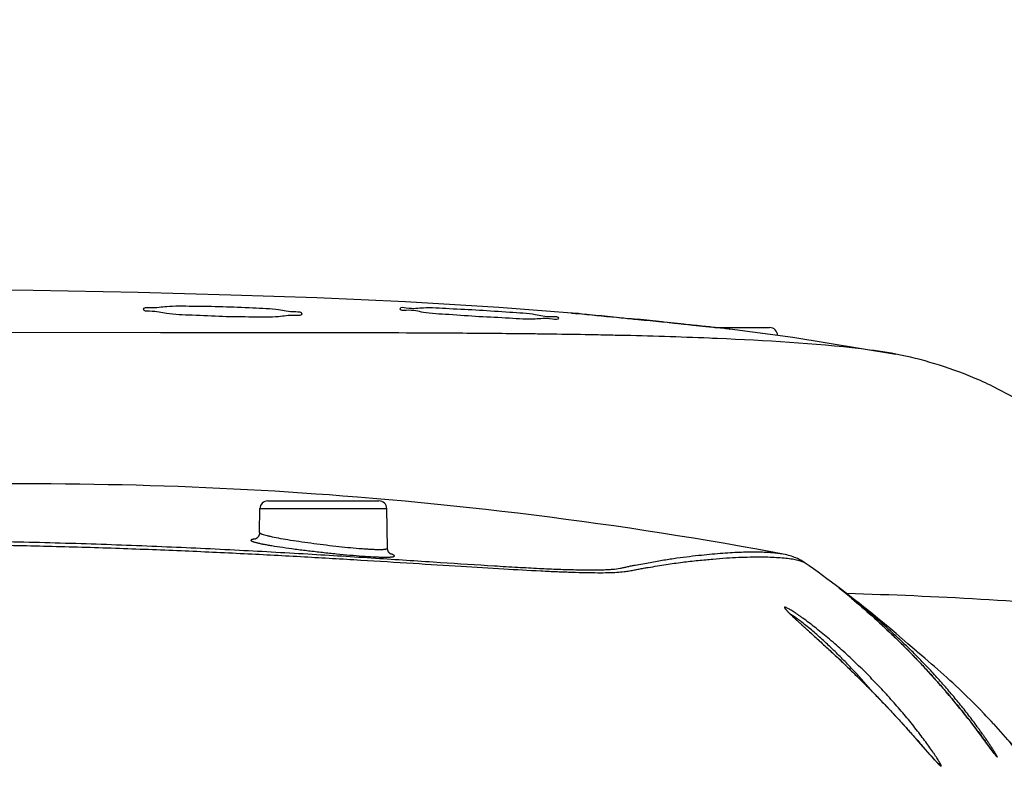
# Model space of a CAD drawing. Header units: millimetres. Extents: x 5828 to 6704, y 123 to 421.
# Tile 51 of 256: x 6409.77 to 6412.88, y 194.29 to 196.68. Entities that reach past the tile are written whole.
import ezdxf

# ---------------------------------------------------------------- set-up
doc = ezdxf.new("R2010")
doc.units = ezdxf.units.MM
doc.layers.add('外形图', color=7, linetype='Continuous')
doc.layers.add('尺寸标注', color=7, linetype='Continuous')
doc.styles.add('微软雅黑', font='msyh.ttc', dxfattribs={"height": 1.5})
doc.dimstyles.new('尺寸标注_1_20比例', dxfattribs={"dimtxt": 1.5, "dimasz": 1.25, "dimexe": 0.5, "dimexo": 0.4, "dimgap": 0.5, "dimtad": 1, "dimdec": 1, "dimlfac": 20, "dimdsep": 46, "dimtxsty": '微软雅黑', "dimcen": 0.09, "dimadec": 0, "dimazin": 0, "dimtp": 0.01, "dimtm": 0.01, "dimtfac": 1, "dimtdec": 1, "dimtofl": 0, "dimtmove": 0, "dimatfit": 3, "dimfxl": 1, "dimtolj": 1, "dimarcsym": 0})

# ---------------------------------------------------------------- blocks, each defined once
blk = doc.blocks.new('*D1102')
at = {"layer": 'Defpoints', "color": 0}
for p in [(6409.4545, 201.6953), (6409.4545, 196.4975), (6406.5795, 189.9086)]:
    blk.add_point(p, dxfattribs=at)
at = {"layer": '尺寸标注', "color": 0, "lineweight": -2}
for p, q in [((6406.5795, 190.3086), (6406.5795, 202.1953)), ((6409.4545, 196.8975), (6409.4545, 202.1953)), ((6405.3295, 201.6953), (6404.0795, 201.6953)), ((6410.7045, 201.6953), (6417.675, 201.6953))]:
    blk.add_line(p, q, dxfattribs=at)
at = {"layer": '尺寸标注', "color": 0}
for points in [[(6405.3295, 201.487), (6405.3295, 201.9037), (6406.5795, 201.6953)], [(6410.7045, 201.9037), (6410.7045, 201.487), (6409.4545, 201.6953)]]:
    blk.add_solid(points, dxfattribs=at)
at = {"layer": '尺寸标注', "color": 0, "insert": (6415.1519, 202.9561), "char_height": 1.5, "attachment_point": 5, "style": '微软雅黑'}
blk.add_mtext('\\A1;\\A1;{\\fAlibaba PuHuiTi 3.0 55 Regular|b0|i0|c134|p18;57.5}', dxfattribs=at)

msp = doc.modelspace()

# ---------------------------------------------------------------- linework, layer by layer
at = {"layer": '外形图', "linetype": 'ByBlock'}
for p, q in [((6411.8163, 195.7216), (6411.7991, 195.7233)), ((6411.8002, 195.7242), (6411.8059, 195.7236)), ((6411.8059, 195.7236), (6411.8165, 195.7225)), ((6411.8165, 195.7225), (6411.8374, 195.7203)), ((6411.8374, 195.7203), (6411.8595, 195.7179)), ((6410.2014, 195.6899), (6409.6646, 195.6898)), ((6410.215, 195.6898), (6410.2014, 195.6899)), ((6410.2264, 195.6898), (6410.215, 195.6898)), ((6410.2407, 195.6898), (6410.2264, 195.6898)), ((6410.2815, 195.6898), (6410.2407, 195.6898)), ((6410.2967, 195.6898), (6410.2815, 195.6898)), ((6410.3031, 195.6898), (6410.2967, 195.6898)), ((6410.5303, 195.6896), (6410.524, 195.6896)), ((6410.5353, 195.6896), (6410.5303, 195.6896)), ((6410.5453, 195.6896), (6410.5353, 195.6896)), ((6410.5849, 195.6896), (6410.5453, 195.6896)), ((6410.5989, 195.6895), (6410.5849, 195.6896)), ((6410.6235, 195.6895), (6410.5989, 195.6895)), ((6411.8684, 195.7163), (6411.8591, 195.7173)), ((6411.8595, 195.7179), (6411.8688, 195.7169)), ((6411.8706, 195.7161), (6411.8684, 195.7163)), ((6411.8688, 195.7169), (6411.8749, 195.7162)), ((6411.8739, 195.7158), (6411.8706, 195.7161)), ((6411.8749, 195.7162), (6411.8973, 195.7138)), ((6411.8973, 195.7138), (6411.9377, 195.7093)), ((6411.9377, 195.7093), (6411.9604, 195.7068)), ((6411.9664, 195.7061), (6412.1395, 195.7061)), ((6412.0136, 195.7012), (6412.0123, 195.7013)), ((6412.0132, 195.7011), (6412.0142, 195.7011)), ((6412.0142, 195.7011), (6412.0136, 195.7011)), ((6411.0416, 195.6885), (6411.0169, 195.6886)), ((6411.1121, 195.6882), (6411.0946, 195.6883)), ((6411.12, 195.6881), (6411.1121, 195.6882)), ((6411.332, 195.6864), (6411.3194, 195.6866)), ((6411.3402, 195.6864), (6411.332, 195.6864)), ((6411.3583, 195.6862), (6411.3402, 195.6864)), ((6411.438, 195.6852), (6411.4128, 195.6855)), ((6411.58, 195.6829), (6411.5566, 195.6833)), ((6411.5981, 195.6825), (6411.58, 195.6829)), ((6411.6654, 195.6811), (6411.6591, 195.6812)), ((6411.9591, 195.6718), (6411.9491, 195.6723)), ((6411.975, 195.6712), (6411.9591, 195.6718)), ((6412.9137, 195.4844), (6412.845, 195.5202)), ((6410.5277, 195.0585), (6410.5291, 195.1341)), ((6410.5291, 195.1341), (6410.9299, 195.1341)), ((6410.5541, 195.1586), (6410.9049, 195.1586)), ((6410.9321, 195.0091), (6410.9299, 195.1341)), ((6412.1766, 194.9915), (6412.0994, 195.0057)), ((6412.2643, 194.9535), (6412.252, 194.9621)), ((6412.2784, 194.9434), (6412.2643, 194.9535)), ((6412.2924, 194.9333), (6412.2784, 194.9434)), ((6412.3065, 194.9231), (6412.2924, 194.9333)), ((6412.3207, 194.9126), (6412.3065, 194.9231)), ((6412.3354, 194.9016), (6412.3207, 194.9126)), ((6412.3509, 194.89), (6412.3354, 194.9016)), ((6412.3678, 194.8771), (6412.3509, 194.89)), ((6412.3598, 194.8826), (6412.3597, 194.8826)), ((6412.3599, 194.8825), (6412.3598, 194.8825)), ((6412.3601, 194.8823), (6412.3599, 194.8824)), ((6412.3605, 194.8819), (6412.3601, 194.8823)), ((6412.3615, 194.8811), (6412.3605, 194.8819)), ((6412.3766, 194.8688), (6412.3615, 194.8811)), ((6412.3868, 194.8625), (6412.3678, 194.8771)), ((6412.3863, 194.8609), (6412.3766, 194.8688)), ((6412.3795, 194.8665), (6412.3804, 194.8657)), ((6412.3804, 194.8657), (6412.3814, 194.8649)), ((6412.3814, 194.8669), (6412.3836, 194.8668)), ((6412.3956, 194.8532), (6412.3863, 194.8609)), ((6412.4077, 194.8463), (6412.3868, 194.8625)), ((6412.4049, 194.8455), (6412.3956, 194.8532)), ((6412.3973, 194.8518), (6412.3986, 194.8507)), ((6412.4137, 194.838), (6412.4049, 194.8455)), ((6412.4231, 194.8342), (6412.4077, 194.8463)), ((6412.4217, 194.8312), (6412.4137, 194.838)), ((6412.4303, 194.8238), (6412.4217, 194.8312)), ((6412.4411, 194.8199), (6412.4231, 194.8342)), ((6412.4395, 194.8158), (6412.4303, 194.8238)), ((6412.4589, 194.8056), (6412.4411, 194.8199)), ((6412.1985, 194.8073), (6412.1976, 194.8082)), ((6412.1995, 194.8063), (6412.1985, 194.8073)), ((6412.2005, 194.8052), (6412.1995, 194.8063)), ((6412.2017, 194.8041), (6412.2005, 194.8052)), ((6412.2029, 194.8028), (6412.2017, 194.8041)), ((6412.2042, 194.8015), (6412.2029, 194.8028)), ((6412.2057, 194.8001), (6412.2042, 194.8015)), ((6412.208, 194.7979), (6412.2057, 194.8001)), ((6412.2106, 194.7954), (6412.208, 194.7979)), ((6412.2134, 194.7927), (6412.2106, 194.7954)), ((6412.2174, 194.7889), (6412.2134, 194.7927)), ((6412.2219, 194.7847), (6412.2174, 194.7889)), ((6412.4494, 194.8071), (6412.4395, 194.8158)), ((6412.4577, 194.7998), (6412.4494, 194.8071)), ((6412.4664, 194.792), (6412.4577, 194.7998)), ((6412.4807, 194.788), (6412.4589, 194.8056)), ((6412.4754, 194.7838), (6412.4664, 194.792)), ((6412.5021, 194.7703), (6412.4807, 194.788)), ((6412.2294, 194.7778), (6412.2219, 194.7847)), ((6412.317, 194.698), (6412.2294, 194.7778)), ((6412.4848, 194.7752), (6412.4754, 194.7838)), ((6412.4946, 194.7662), (6412.4848, 194.7752)), ((6412.5048, 194.7567), (6412.4946, 194.7662)), ((6412.5192, 194.7561), (6412.5021, 194.7703)), ((6412.5154, 194.7467), (6412.5048, 194.7567)), ((6412.5394, 194.7391), (6412.5192, 194.7561)), ((6412.5235, 194.739), (6412.5154, 194.7467)), ((6412.5318, 194.731), (6412.5235, 194.739)), ((6412.5403, 194.7228), (6412.5318, 194.731)), ((6412.5583, 194.723), (6412.5394, 194.7391)), ((6412.3349, 194.6814), (6412.317, 194.698)), ((6412.549, 194.7143), (6412.5403, 194.7228)), ((6412.5578, 194.7056), (6412.549, 194.7143)), ((6412.5667, 194.6966), (6412.5578, 194.7056)), ((6412.5765, 194.7073), (6412.5583, 194.723)), ((6412.5758, 194.6875), (6412.5667, 194.6966)), ((6412.6038, 194.6835), (6412.5765, 194.7073)), ((6412.3511, 194.6662), (6412.3349, 194.6814)), ((6412.3651, 194.653), (6412.3511, 194.6662)), ((6412.585, 194.6781), (6412.5758, 194.6875)), ((6412.5944, 194.6685), (6412.585, 194.6781)), ((6412.6038, 194.6586), (6412.5944, 194.6685)), ((6412.6066, 194.6811), (6412.6038, 194.6835)), ((6412.63, 194.6613), (6412.6066, 194.6811)), ((6412.3795, 194.6392), (6412.3651, 194.653)), ((6412.3944, 194.625), (6412.3795, 194.6392)), ((6412.6133, 194.6487), (6412.6038, 194.6586)), ((6412.6228, 194.6385), (6412.6133, 194.6487)), ((6412.6324, 194.6282), (6412.6228, 194.6385)), ((6412.6409, 194.652), (6412.63, 194.6613)), ((6412.6515, 194.6429), (6412.6409, 194.652)), ((6412.6607, 194.6349), (6412.6515, 194.6429)), ((6412.6711, 194.6258), (6412.6607, 194.6349)), ((6412.4096, 194.6102), (6412.3944, 194.625)), ((6412.4219, 194.5981), (6412.4096, 194.6102)), ((6412.6419, 194.6178), (6412.6324, 194.6282)), ((6412.6515, 194.6073), (6412.6419, 194.6178)), ((6412.661, 194.5967), (6412.6515, 194.6073)), ((6412.6809, 194.6171), (6412.6711, 194.6258)), ((6412.6896, 194.6093), (6412.6809, 194.6171)), ((6412.699, 194.6008), (6412.6896, 194.6093)), ((6412.7094, 194.5913), (6412.699, 194.6008)), ((6412.4343, 194.5858), (6412.4219, 194.5981)), ((6412.4468, 194.5733), (6412.4343, 194.5858)), ((6412.4593, 194.5606), (6412.4468, 194.5733)), ((6412.6705, 194.586), (6412.661, 194.5967)), ((6412.6799, 194.5753), (6412.6705, 194.586)), ((6412.6892, 194.5646), (6412.6799, 194.5753)), ((6412.7179, 194.5834), (6412.7094, 194.5913)), ((6412.7271, 194.5749), (6412.7179, 194.5834)), ((6412.737, 194.5655), (6412.7271, 194.5749)), ((6412.4718, 194.5479), (6412.4593, 194.5606)), ((6412.4841, 194.5351), (6412.4718, 194.5479)), ((6412.6983, 194.554), (6412.6892, 194.5646)), ((6412.7073, 194.5435), (6412.6983, 194.554)), ((6412.716, 194.533), (6412.7073, 194.5435)), ((6412.7478, 194.5552), (6412.737, 194.5655)), ((6412.7556, 194.5477), (6412.7478, 194.5552)), ((6412.7639, 194.5396), (6412.7556, 194.5477)), ((6412.7728, 194.5309), (6412.7639, 194.5396)), ((6412.4964, 194.5224), (6412.4841, 194.5351)), ((6412.5085, 194.5097), (6412.4964, 194.5224)), ((6412.5203, 194.4971), (6412.5085, 194.5097)), ((6412.7246, 194.5227), (6412.716, 194.533)), ((6412.7329, 194.5126), (6412.7246, 194.5227)), ((6412.741, 194.5027), (6412.7329, 194.5126)), ((6412.7824, 194.5214), (6412.7728, 194.5309)), ((6412.7928, 194.5109), (6412.7824, 194.5214)), ((6412.8043, 194.4993), (6412.7928, 194.5109)), ((6412.5318, 194.4848), (6412.5203, 194.4971)), ((6412.5457, 194.4698), (6412.5318, 194.4848)), ((6412.7488, 194.493), (6412.741, 194.5027)), ((6412.7563, 194.4836), (6412.7488, 194.493)), ((6412.7659, 194.4716), (6412.7563, 194.4836)), ((6412.559, 194.4553), (6412.5457, 194.4698)), ((6412.5715, 194.4415), (6412.559, 194.4553)), ((6412.7748, 194.4601), (6412.7659, 194.4716)), ((6412.7832, 194.4493), (6412.7748, 194.4601)), ((6412.7929, 194.4366), (6412.7832, 194.4493)), ((6412.5855, 194.4258), (6412.5715, 194.4415)), ((6412.6025, 194.4068), (6412.5855, 194.4258)), ((6412.8017, 194.425), (6412.7929, 194.4366)), ((6412.8111, 194.4125), (6412.8017, 194.425)), ((6412.6466, 194.3566), (6412.6025, 194.4068)), ((6412.823, 194.3965), (6412.8111, 194.4125)), ((6412.843, 194.3695), (6412.823, 194.3965)), ((6412.6537, 194.3486), (6412.6466, 194.3566)), ((6412.8471, 194.3639), (6412.843, 194.3695)), ((6412.8495, 194.3608), (6412.8471, 194.3639)), ((6412.8511, 194.3587), (6412.8495, 194.3608)), ((6412.8521, 194.3574), (6412.8511, 194.3587)), ((6412.8529, 194.3562), (6412.8521, 194.3574)), ((6412.8534, 194.3556), (6412.8529, 194.3562)), ((6412.8539, 194.3551), (6412.8534, 194.3556)), ((6412.8542, 194.3546), (6412.8539, 194.3551)), ((6412.8545, 194.3542), (6412.8542, 194.3546)), ((6412.8548, 194.3539), (6412.8545, 194.3542)), ((6412.855, 194.3537), (6412.8548, 194.3539)), ((6412.8551, 194.3535), (6412.855, 194.3537)), ((6412.658, 194.3438), (6412.6537, 194.3486)), ((6412.661, 194.3405), (6412.658, 194.3438)), ((6412.6631, 194.3382), (6412.661, 194.3405)), ((6412.6649, 194.3362), (6412.6631, 194.3382)), ((6412.6666, 194.3344), (6412.6649, 194.3362)), ((6412.6676, 194.3334), (6412.6666, 194.3344)), ((6412.6685, 194.3324), (6412.6676, 194.3334)), ((6412.6694, 194.3315), (6412.6685, 194.3324)), ((6412.6702, 194.3307), (6412.6694, 194.3315)), ((6412.6709, 194.33), (6412.6702, 194.3307)), ((6412.6715, 194.3294), (6412.6709, 194.33)), ((6412.6721, 194.3288), (6412.6715, 194.3294)), ((6412.6725, 194.3284), (6412.6721, 194.3288))]:
    msp.add_line(p, q, dxfattribs=at)
for points in [[(6409.8127, 195.8228), (6409.4398, 195.8282), (6409.0447, 195.8322), (6408.7048, 195.8334), (6408.4001, 195.8318), (6408.1094, 195.8274), (6407.8247, 195.8197), (6407.5401, 195.808)], [(6410.9885, 195.7868), (6410.7092, 195.7994), (6410.4371, 195.8087), (6410.1438, 195.8163), (6409.8127, 195.8228)], [(6411.5142, 195.7518), (6411.2839, 195.7692), (6410.9885, 195.7868)], [(6412.5378, 195.6212), (6412.2128, 195.6743), (6412.0136, 195.701)], [(6412.0994, 195.0057), (6412.0493, 195.0146), (6411.9992, 195.0234), (6411.949, 195.032), (6411.8988, 195.0403), (6411.8486, 195.0485), (6411.7983, 195.0565), (6411.748, 195.0642), (6411.6976, 195.0718), (6411.6473, 195.0792), (6411.5969, 195.0864), (6411.5464, 195.0934), (6411.4959, 195.1001), (6411.4453, 195.1067), (6411.3947, 195.1131), (6411.3439, 195.1193), (6411.2931, 195.1254), (6411.2423, 195.1312), (6411.1914, 195.1368), (6411.1406, 195.1422), (6411.0897, 195.1474), (6411.0387, 195.1524), (6410.9876, 195.1573), (6410.9365, 195.1619), (6410.8861, 195.1662), (6410.8374, 195.1702), (6410.7911, 195.1739), (6410.7475, 195.1772), (6410.7053, 195.1802), (6410.6627, 195.1832), (6410.6195, 195.186), (6410.5761, 195.1887), (6410.5328, 195.1912), (6410.4894, 195.1936), (6410.4459, 195.1959), (6410.4023, 195.198), (6410.3585, 195.2), (6410.3147, 195.2018), (6410.2707, 195.2035), (6410.2266, 195.205), (6410.1824, 195.2064), (6410.1381, 195.2077), (6410.0937, 195.2088), (6410.0492, 195.2097), (6410.0045, 195.2105), (6409.9598, 195.2111), (6409.9149, 195.2116), (6409.8699, 195.212), (6409.8248, 195.2121), (6409.7796, 195.2121), (6409.7343, 195.212)], [(6410.5277, 195.0585), (6410.5277, 195.0581), (6410.5277, 195.0576), (6410.5277, 195.0571), (6410.5276, 195.0566), (6410.5276, 195.0561), (6410.5275, 195.0556), (6410.5274, 195.0551), (6410.5274, 195.0546), (6410.5273, 195.0541), (6410.5272, 195.0536), (6410.527, 195.0532), (6410.5269, 195.0527), (6410.5268, 195.0522), (6410.5266, 195.0517), (6410.5265, 195.0513), (6410.5263, 195.0508), (6410.5262, 195.0504), (6410.526, 195.0499), (6410.5258, 195.0495), (6410.5256, 195.049), (6410.5254, 195.0486), (6410.5252, 195.0482), (6410.525, 195.0478), (6410.5248, 195.0474), (6410.5246, 195.047), (6410.5243, 195.0466), (6410.5241, 195.0462), (6410.5239, 195.0458), (6410.5236, 195.0455), (6410.5234, 195.0451), (6410.5231, 195.0448), (6410.5229, 195.0444), (6410.5226, 195.0441), (6410.5224, 195.0438), (6410.5221, 195.0435), (6410.5218, 195.0432), (6410.5216, 195.0429), (6410.5213, 195.0426), (6410.5211, 195.0424), (6410.5208, 195.0421), (6410.5206, 195.0419), (6410.5203, 195.0416), (6410.5201, 195.0414), (6410.5198, 195.0412), (6410.5196, 195.0409), (6410.5193, 195.0407), (6410.5191, 195.0405), (6410.5188, 195.0403), (6410.5186, 195.0402), (6410.5183, 195.04), (6410.5181, 195.0398), (6410.5179, 195.0396), (6410.5177, 195.0395), (6410.5174, 195.0393), (6410.5172, 195.0392), (6410.517, 195.039), (6410.5168, 195.0389), (6410.5166, 195.0388), (6410.5164, 195.0387), (6410.5161, 195.0385), (6410.5159, 195.0384), (6410.5157, 195.0383), (6410.5156, 195.0382), (6410.5154, 195.0381), (6410.5152, 195.038), (6410.515, 195.0379), (6410.5148, 195.0379), (6410.5147, 195.0378), (6410.5145, 195.0377), (6410.5143, 195.0376), (6410.5142, 195.0376), (6410.514, 195.0375), (6410.5139, 195.0375), (6410.5137, 195.0374), (6410.5136, 195.0374), (6410.5135, 195.0373), (6410.5134, 195.0373), (6410.5133, 195.0372), (6410.5132, 195.0372), (6410.5131, 195.0372), (6410.513, 195.0372), (6410.513, 195.0371), (6410.5129, 195.0371), (6410.5129, 195.0371), (6410.5129, 195.0371)], [(6410.9423, 194.9904), (6410.9423, 194.9904), (6410.9422, 194.9904), (6410.9422, 194.9904), (6410.9422, 194.9904), (6410.9421, 194.9905), (6410.9421, 194.9905), (6410.942, 194.9905), (6410.9419, 194.9906), (6410.9418, 194.9906), (6410.9417, 194.9907), (6410.9416, 194.9908), (6410.9415, 194.9908), (6410.9414, 194.9909), (6410.9413, 194.991), (6410.9411, 194.9911), (6410.941, 194.9912), (6410.9409, 194.9913), (6410.9407, 194.9914), (6410.9406, 194.9915), (6410.9404, 194.9916), (6410.9403, 194.9917), (6410.9401, 194.9919), (6410.94, 194.992), (6410.9398, 194.9922), (6410.9396, 194.9923), (6410.9394, 194.9925), (6410.9393, 194.9926), (6410.9391, 194.9928), (6410.9389, 194.9929), (6410.9387, 194.9931), (6410.9386, 194.9933), (6410.9384, 194.9935), (6410.9382, 194.9937), (6410.938, 194.9939), (6410.9378, 194.9941), (6410.9376, 194.9943), (6410.9374, 194.9946), (6410.9372, 194.9948), (6410.937, 194.995), (6410.9369, 194.9953), (6410.9367, 194.9955), (6410.9365, 194.9958), (6410.9363, 194.9961), (6410.9361, 194.9964), (6410.9359, 194.9967), (6410.9357, 194.997), (6410.9355, 194.9973), (6410.9353, 194.9976), (6410.9351, 194.9979), (6410.9349, 194.9983), (6410.9348, 194.9986), (6410.9346, 194.999), (6410.9344, 194.9993), (6410.9342, 194.9997), (6410.934, 195.0001), (6410.9339, 195.0005), (6410.9337, 195.0009), (6410.9336, 195.0013), (6410.9334, 195.0017), (6410.9333, 195.0021), (6410.9331, 195.0025), (6410.933, 195.003), (6410.9329, 195.0034), (6410.9328, 195.0039), (6410.9327, 195.0043), (6410.9326, 195.0048), (6410.9325, 195.0053), (6410.9324, 195.0057), (6410.9323, 195.0062), (6410.9323, 195.0067), (6410.9322, 195.0072), (6410.9322, 195.0077), (6410.9321, 195.0082), (6410.9321, 195.0087), (6410.9321, 195.0091)], [(6412.252, 194.9621), (6412.2475, 194.9651), (6412.2427, 194.9681), (6412.2378, 194.971), (6412.2327, 194.9736), (6412.2277, 194.976), (6412.2228, 194.9782), (6412.2181, 194.9801), (6412.2135, 194.9818), (6412.2088, 194.9834), (6412.204, 194.9849), (6412.1989, 194.9864), (6412.1937, 194.9877), (6412.1882, 194.9891), (6412.1824, 194.9903), (6412.1766, 194.9915)], [(6412.1976, 194.8082), (6412.1969, 194.809), (6412.1965, 194.8094), (6412.1962, 194.8098), (6412.1959, 194.8102), (6412.1956, 194.8105), (6412.1953, 194.8108), (6412.195, 194.8111), (6412.1948, 194.8113), (6412.1946, 194.8116), (6412.1944, 194.8118), (6412.1942, 194.812), (6412.1941, 194.8122), (6412.1939, 194.8124), (6412.1938, 194.8125), (6412.1937, 194.8127), (6412.1936, 194.8128), (6412.1935, 194.8129), (6412.1935, 194.813), (6412.1934, 194.813), (6412.1934, 194.8131), (6412.1933, 194.8131), (6412.1933, 194.8131)], [(6412.8474, 194.4539), (6412.8393, 194.4626), (6412.8315, 194.4709), (6412.8241, 194.4786), (6412.8171, 194.486), (6412.8043, 194.4993)], [(6412.9816, 194.2952), (6412.9732, 194.3061), (6412.9649, 194.3165), (6412.9567, 194.3269), (6412.9485, 194.3371), (6412.9404, 194.3471), (6412.9323, 194.357), (6412.9242, 194.3667), (6412.9162, 194.3762), (6412.9082, 194.3856), (6412.9004, 194.3948), (6412.8926, 194.4037), (6412.8849, 194.4125), (6412.8773, 194.421), (6412.8699, 194.4294), (6412.8626, 194.4375), (6412.8554, 194.4454), (6412.8475, 194.454)], [(6412.8553, 194.3534), (6412.8553, 194.3534), (6412.8552, 194.3534), (6412.8552, 194.3534), (6412.8552, 194.3535)], [(6412.6741, 194.3269), (6412.6741, 194.3269), (6412.6741, 194.3269), (6412.6741, 194.327), (6412.674, 194.327), (6412.674, 194.3271), (6412.6739, 194.3271), (6412.6738, 194.3272), (6412.6737, 194.3273), (6412.6736, 194.3274), (6412.6734, 194.3275), (6412.6733, 194.3277), (6412.6731, 194.3278), (6412.6729, 194.328), (6412.6727, 194.3282), (6412.6725, 194.3284)]]:
    msp.add_lwpolyline(points, dxfattribs=at)
for centre, radius, start, end in [((6409.6344, 175.2941), 20.5446, 83.94868, 84.16705), ((6410.4803, 45.851), 149.8386, 89.794795, 89.945214), ((6409.731, 174.5875), 21.2367, 84.04934, 84.2087), ((6410.7831, 184.6503), 11.119, 83.82309, 84.06611), ((6412.1395, 195.6811), 0.025, 0, 90), ((6410.8799, 152.1597), 43.529, 89.42147, 89.68401), ((6411.0512, 167.3343), 28.3535, 88.97874, 89.21839), ((6411.1585, 173.1696), 22.5172, 88.7263, 88.88139), ((6411.3472, 180.9006), 14.784, 87.66689, 88.76683), ((6410.5541, 195.1336), 0.025, 90, 179), ((6410.9049, 195.1336), 0.025, 1, 90), ((6410.1825, 192.1799), 3.4705, 50.7253, 50.9697), ((6410.7824, 192.9145), 2.5221, 50.1875, 50.655), ((6411.2089, 192.9362), 2.2334, 37.469, 42.7656), ((6412.8382, 194.3354), 0.0251, 33.896, 50.8632), ((6412.6618, 194.3064), 0.025, 36.9735, 67.148)]:
    msp.add_arc(centre, radius, start, end, dxfattribs=at)
for points, knots in [([(6410.1612, 195.7638), (6410.1612, 195.7704), (6410.1993, 195.7678), (6410.239, 195.7754), (6410.3219, 195.7735), (6410.4113, 195.773), (6410.5008, 195.7684), (6410.5834, 195.7658), (6410.6235, 195.7554), (6410.6612, 195.7562), (6410.6612, 195.7495)], [0, 0, 0, 0, 0.039449, 0.147429, 0.30888, 0.499387, 0.689931, 0.851534, 0.959948, 1, 1, 1, 1]), ([(6410.6612, 195.7495), (6410.6612, 195.7429), (6410.623, 195.7459), (6410.5834, 195.7375), (6410.5004, 195.7395), (6410.411, 195.7398), (6410.3216, 195.7448), (6410.2389, 195.7473), (6410.199, 195.7585), (6410.1612, 195.7571), (6410.1612, 195.7638)], [0, 0, 0, 0, 0.039373, 0.147419, 0.308969, 0.499547, 0.69008, 0.851663, 0.960107, 1, 1, 1, 1]), ([(6410.9723, 195.7655), (6410.9723, 195.7719), (6411.0113, 195.7638), (6411.0499, 195.772), (6411.1333, 195.7652), (6411.2225, 195.7623), (6411.3118, 195.7544), (6411.3947, 195.7514), (6411.4338, 195.7381), (6411.4723, 195.742), (6411.4723, 195.7355)], [0, 0, 0, 0, 0.038392, 0.146448, 0.308276, 0.499192, 0.690082, 0.852058, 0.960722, 1, 1, 1, 1]), ([(6411.4723, 195.7355), (6411.4723, 195.7291), (6411.4332, 195.7374), (6411.3946, 195.7294), (6411.3112, 195.7365), (6411.222, 195.7394), (6411.1328, 195.7471), (6411.0498, 195.75), (6411.0107, 195.7629), (6410.9723, 195.7589), (6410.9723, 195.7655)], [0, 0, 0, 0, 0.038361, 0.146476, 0.308391, 0.49931, 0.69017, 0.852106, 0.96073, 1, 1, 1, 1]), ([(6411.5142, 195.7517), (6411.5142, 195.7538), (6411.5272, 195.748), (6411.5322, 195.7504), (6411.5381, 195.7499)], [0, 0, 0, 0, 0.252778, 1, 1, 1, 1]), ([(6411.5468, 195.748), (6411.5387, 195.7488), (6411.5318, 195.7532), (6411.5142, 195.7489), (6411.5142, 195.7517)], [0, 0, 0, 0, 0.744881, 1, 1, 1, 1]), ([(6411.5381, 195.7499), (6411.5488, 195.749), (6411.6102, 195.7436), (6411.6716, 195.7375), (6411.7224, 195.7323)], [0, 0, 0, 0, 0.173372, 1, 1, 1, 1]), ([(6411.7244, 195.7306), (6411.7065, 195.7323), (6411.6473, 195.7381), (6411.5881, 195.7438), (6411.5468, 195.748)], [0, 0, 0, 0, 0.302244, 1, 1, 1, 1]), ([(6412.0123, 195.7013), (6412.0084, 195.7016), (6411.9975, 195.7028), (6411.9866, 195.704), (6411.9795, 195.7048)], [0, 0, 0, 0, 0.34953, 1, 1, 1, 1]), ([(6412.5379, 195.6221), (6412.5019, 195.6289), (6412.3151, 195.6549), (6412.1266, 195.6644), (6411.975, 195.6712)], [0, 0, 0, 0, 0.194633, 1, 1, 1, 1]), ([(6412.845, 195.5202), (6412.824, 195.5302), (6412.7254, 195.5741), (6412.6212, 195.6063), (6412.5379, 195.6221)], [0, 0, 0, 0, 0.214815, 1, 1, 1, 1]), ([(6410.5151, 195.038), (6410.5138, 195.0379), (6410.5112, 195.0376), (6410.508, 195.0372), (6410.5054, 195.0367), (6410.5039, 195.0364), (6410.5026, 195.0359), (6410.5015, 195.0355), (6410.5005, 195.0347), (6410.5005, 195.0341)], [0, 0, 0, 0, 0.25141, 0.5028, 0.628499, 0.754176, 0.81702, 0.879839, 1, 1, 1, 1]), ([(6410.5277, 195.0585), (6410.5277, 195.0579), (6410.5286, 195.0569), (6410.53, 195.056), (6410.5318, 195.0551), (6410.5339, 195.0542), (6410.5377, 195.0528), (6410.5437, 195.0509), (6410.5521, 195.0487), (6410.5667, 195.0454), (6410.5885, 195.0411), (6410.6186, 195.0359), (6410.653, 195.0306), (6410.6902, 195.0254), (6410.729, 195.0203), (6410.7679, 195.0157), (6410.8054, 195.0117), (6410.8351, 195.009), (6410.8571, 195.0073), (6410.8719, 195.0063), (6410.8852, 195.0056), (6410.8971, 195.0052), (6410.9074, 195.005), (6410.9149, 195.0052), (6410.92, 195.0055), (6410.9231, 195.0057), (6410.9258, 195.0061), (6410.928, 195.0065), (6410.9298, 195.007), (6410.931, 195.0076), (6410.9319, 195.0082), (6410.9321, 195.0088), (6410.9321, 195.0091)], [0, 0, 0, 0, 0.004484, 0.008099, 0.012774, 0.018543, 0.025415, 0.042444, 0.063754, 0.089163, 0.151314, 0.226592, 0.31219, 0.404928, 0.501356, 0.597862, 0.690791, 0.776565, 0.815708, 0.851831, 0.884577, 0.913623, 0.93869, 0.959546, 0.96834, 0.976024, 0.982591, 0.988043, 0.992399, 0.995714, 0.998126, 1, 1, 1, 1]), ([(6407.2038, 194.9289), (6407.2024, 194.9283), (6407.2005, 194.9275), (6407.1983, 194.9263), (6407.1971, 194.9255), (6407.1963, 194.9248), (6407.1957, 194.9241), (6407.1954, 194.9234), (6407.1955, 194.9227), (6407.1959, 194.9221), (6407.1967, 194.9217), (6407.1978, 194.9212), (6407.1998, 194.9207), (6407.2032, 194.9202), (6407.2082, 194.9198), (6407.2145, 194.9196), (6407.2222, 194.9196), (6407.2311, 194.9198), (6407.2414, 194.9201), (6407.2531, 194.9207), (6407.2711, 194.9218), (6407.2969, 194.9235), (6407.3316, 194.9262), (6407.3711, 194.9295), (6407.4155, 194.9333), (6407.4646, 194.9375), (6407.5184, 194.9421), (6407.5989, 194.949), (6407.7103, 194.9582), (6407.856, 194.9695), (6408.0167, 194.9807), (6408.1909, 194.9914), (6408.3771, 195.001), (6408.5735, 195.0093), (6408.7782, 195.0158), (6408.9895, 195.0203), (6409.2781, 195.0233), (6409.5686, 195.0218), (6409.8579, 195.0159), (6410.0706, 195.0096), (6410.2773, 195.0017), (6410.4762, 194.9925), (6410.6656, 194.9824), (6410.8435, 194.9721), (6411.0086, 194.9618), (6411.159, 194.9523), (6411.2935, 194.944), (6411.395, 194.9384), (6411.4672, 194.9351), (6411.5144, 194.9333), (6411.557, 194.9322), (6411.5948, 194.9316), (6411.6276, 194.9318), (6411.6554, 194.9328), (6411.678, 194.9346), (6411.6964, 194.9372), (6411.712, 194.9403), (6411.7266, 194.9433), (6411.7411, 194.946), (6411.7605, 194.9492), (6411.7843, 194.9528), (6411.8118, 194.9572), (6411.8381, 194.9613), (6411.8718, 194.966), (6411.9049, 194.9697), (6411.9371, 194.9728), (6411.9668, 194.9754), (6412.0016, 194.9782), (6412.0409, 194.9804), (6412.0771, 194.9815), (6412.1101, 194.9817), (6412.1399, 194.9812), (6412.1665, 194.98), (6412.1901, 194.978), (6412.2107, 194.9753), (6412.2258, 194.9724), (6412.236, 194.9695), (6412.2438, 194.9668), (6412.2491, 194.9642), (6412.252, 194.9621)], [0, 0, 0, 0, 0.000865, 0.001205, 0.001486, 0.00171, 0.001883, 0.002017, 0.002134, 0.002267, 0.002438, 0.00266, 0.002939, 0.003677, 0.004667, 0.005913, 0.007419, 0.009186, 0.011215, 0.013505, 0.016053, 0.02191, 0.028762, 0.036587, 0.045364, 0.055074, 0.065697, 0.077214, 0.102832, 0.131695, 0.163521, 0.197993, 0.234797, 0.273612, 0.314077, 0.355805, 0.398397, 0.484569, 0.527335, 0.569343, 0.6102, 0.649531, 0.686971, 0.722178, 0.754831, 0.78462, 0.811237, 0.834405, 0.844632, 0.853939, 0.862322, 0.869773, 0.876262, 0.88173, 0.886151, 0.889683, 0.8927, 0.895561, 0.898452, 0.901394, 0.907194, 0.912649, 0.917839, 0.922911, 0.932787, 0.937503, 0.942013, 0.950409, 0.958117, 0.965253, 0.971771, 0.977618, 0.982837, 0.987504, 0.991625, 0.995106, 0.996578, 0.997869, 1, 1, 1, 1]), ([(6407.5733, 195.0167), (6407.5542, 195.0132), (6407.5253, 195.0076), (6407.4867, 194.9997), (6407.4573, 194.9935), (6407.4279, 194.9871), (6407.3982, 194.9804), (6407.3678, 194.9733), (6407.3419, 194.9671), (6407.3205, 194.9619), (6407.3043, 194.9579), (6407.2884, 194.9539), (6407.2732, 194.95), (6407.2593, 194.9463), (6407.247, 194.9428), (6407.2366, 194.9396), (6407.2293, 194.9372), (6407.2244, 194.9353), (6407.2216, 194.9341), (6407.2192, 194.933), (6407.2173, 194.9319), (6407.2159, 194.931), (6407.215, 194.9301), (6407.2145, 194.9293), (6407.2145, 194.9288), (6407.2146, 194.9282), (6407.2152, 194.9276), (6407.2164, 194.9271), (6407.2179, 194.9266), (6407.221, 194.926), (6407.2261, 194.9256), (6407.2337, 194.9253), (6407.2433, 194.9254), (6407.255, 194.9258), (6407.2686, 194.9264), (6407.2842, 194.9274), (6407.3018, 194.9286), (6407.3291, 194.9307), (6407.3679, 194.9339), (6407.42, 194.9385), (6407.4793, 194.9439), (6407.5455, 194.9499), (6407.6186, 194.9565), (6407.6981, 194.9634), (6407.8164, 194.9734), (6407.9782, 194.9859), (6408.1874, 195), (6408.4144, 195.0125), (6408.6561, 195.0228), (6408.9092, 195.0301), (6409.17, 195.034), (6409.4348, 195.0343), (6409.6999, 195.0311), (6409.9615, 195.0245), (6410.2158, 195.0151), (6410.4594, 195.0036), (6410.6887, 194.9907), (6410.9007, 194.9774), (6411.0922, 194.9647), (6411.2377, 194.9552), (6411.3416, 194.9491), (6411.4095, 194.9454), (6411.4705, 194.9427), (6411.5243, 194.941), (6411.5708, 194.9403), (6411.605, 194.9406), (6411.6284, 194.9416), (6411.6465, 194.9428), (6411.6591, 194.9444), (6411.6668, 194.9458)], [0, 0, 0, 0, 0.012076, 0.018274, 0.024502, 0.030724, 0.036976, 0.043392, 0.050096, 0.053553, 0.057031, 0.060463, 0.063747, 0.066766, 0.069435, 0.071687, 0.073502, 0.07425, 0.074894, 0.075437, 0.07588, 0.076229, 0.076489, 0.076677, 0.076755, 0.076832, 0.077012, 0.077261, 0.077597, 0.078029, 0.079192, 0.080767, 0.082758, 0.085169, 0.087999, 0.091245, 0.094899, 0.098955, 0.108251, 0.119088, 0.131422, 0.14521, 0.16041, 0.176967, 0.194818, 0.234133, 0.277742, 0.325025, 0.375353, 0.428016, 0.482268, 0.537351, 0.592494, 0.646917, 0.699852, 0.750566, 0.79835, 0.842534, 0.882478, 0.91755, 0.933069, 0.947162, 0.95979, 0.97094, 0.980598, 0.988705, 0.992139, 0.995148, 1, 1, 1, 1]), ([(6410.5005, 195.0341), (6410.5005, 195.0338), (6410.5008, 195.0332), (6410.5017, 195.0324), (6410.5031, 195.0316), (6410.505, 195.0307), (6410.5074, 195.0298), (6410.5104, 195.0288), (6410.5139, 195.0278), (6410.5195, 195.0263), (6410.5278, 195.0244), (6410.5392, 195.022), (6410.5523, 195.0196), (6410.5731, 195.016), (6410.6025, 195.0115), (6410.641, 195.0062), (6410.6829, 195.001), (6410.7265, 194.9959), (6410.7702, 194.9914), (6410.8123, 194.9874), (6410.8511, 194.9842), (6410.8807, 194.9822), (6410.9017, 194.9813), (6410.915, 194.9809), (6410.9265, 194.9807), (6410.9348, 194.9809), (6410.9405, 194.9812), (6410.944, 194.9815), (6410.947, 194.9818), (6410.9494, 194.9822), (6410.9514, 194.9827), (6410.9527, 194.9833), (6410.9537, 194.9839), (6410.9539, 194.9845), (6410.9539, 194.9848)], [0, 0, 0, 0, 0.001744, 0.004233, 0.007715, 0.012271, 0.017933, 0.024712, 0.032608, 0.041603, 0.06281, 0.088156, 0.117411, 0.150288, 0.225687, 0.311528, 0.404588, 0.501364, 0.59819, 0.691363, 0.777284, 0.852598, 0.885338, 0.914362, 0.939393, 0.960199, 0.968961, 0.976609, 0.983132, 0.98853, 0.992817, 0.996036, 0.998311, 1, 1, 1, 1]), ([(6410.9539, 194.9848), (6410.9539, 194.9851), (6410.9536, 194.9858), (6410.9527, 194.9866), (6410.9513, 194.9875), (6410.9495, 194.9884), (6410.9471, 194.9894), (6410.944, 194.9906), (6410.9415, 194.9914), (6410.9402, 194.9918)], [0, 0, 0, 0, 0.061602, 0.124058, 0.24907, 0.374208, 0.499366, 0.749673, 1, 1, 1, 1]), ([(6411.6668, 194.9458), (6411.6711, 194.9465), (6411.6793, 194.9482), (6411.6912, 194.9509), (6411.7029, 194.9535), (6411.7186, 194.9567), (6411.7383, 194.9601), (6411.7615, 194.9641), (6411.7836, 194.9681), (6411.8118, 194.973), (6411.846, 194.9783), (6411.8859, 194.9833), (6411.9343, 194.9887), (6411.9795, 194.993), (6412.0216, 194.9957), (6412.05, 194.9969), (6412.0762, 194.9975), (6412.1001, 194.9976), (6412.122, 194.997), (6412.1419, 194.9959), (6412.1599, 194.9942), (6412.1713, 194.9925), (6412.1766, 194.9915)], [0, 0, 0, 0, 0.025382, 0.048749, 0.071753, 0.09508, 0.142426, 0.188456, 0.232044, 0.273894, 0.355325, 0.434137, 0.508209, 0.639839, 0.6991, 0.754426, 0.805418, 0.851921, 0.894261, 0.932963, 0.968296, 1, 1, 1, 1]), ([(6412.3584, 194.8838), (6412.3585, 194.8836), (6412.3587, 194.8835), (6412.3591, 194.8831), (6412.3595, 194.8828), (6412.3597, 194.8826)], [0, 0, 0, 0, 0.249834, 0.499886, 1, 1, 1, 1]), ([(6412.859, 194.3494), (6412.859, 194.3495), (6412.859, 194.3497), (6412.8588, 194.3502), (6412.8586, 194.3507), (6412.8583, 194.3514), (6412.8578, 194.3522), (6412.8573, 194.3533), (6412.8566, 194.3546), (6412.8559, 194.3558), (6412.8549, 194.3575), (6412.8537, 194.3595), (6412.8522, 194.362), (6412.8502, 194.3653), (6412.8477, 194.3693), (6412.8446, 194.3742), (6412.8415, 194.379), (6412.8383, 194.3838), (6412.8341, 194.3902), (6412.8287, 194.3982), (6412.8222, 194.4077), (6412.8157, 194.4172), (6412.809, 194.4266), (6412.8023, 194.4359), (6412.7933, 194.4483), (6412.7819, 194.4637), (6412.768, 194.482), (6412.7538, 194.5002), (6412.7394, 194.5181), (6412.7199, 194.5418), (6412.695, 194.571), (6412.6644, 194.6054), (6412.633, 194.6391), (6412.6009, 194.6721), (6412.5681, 194.7044), (6412.5402, 194.7307), (6412.5176, 194.7514), (6412.5005, 194.7668), (6412.4832, 194.782), (6412.4658, 194.7971), (6412.4483, 194.812), (6412.4335, 194.8242), (6412.4217, 194.8339), (6412.4127, 194.8412), (6412.4038, 194.8484), (6412.3948, 194.8556), (6412.3872, 194.8615), (6412.3812, 194.8663), (6412.3767, 194.8698), (6412.3729, 194.8727), (6412.3698, 194.8751), (6412.3676, 194.8768), (6412.3653, 194.8786), (6412.3634, 194.8801), (6412.3618, 194.8812), (6412.3609, 194.8819), (6412.3601, 194.8825), (6412.3595, 194.8829), (6412.359, 194.8834), (6412.3586, 194.8837), (6412.3584, 194.8838)], [0, 0, 0, 0, 0.000487, 0.000975, 0.001952, 0.002928, 0.003905, 0.005858, 0.007811, 0.009764, 0.011717, 0.015624, 0.01953, 0.023436, 0.031249, 0.039061, 0.046874, 0.054686, 0.062499, 0.078124, 0.093749, 0.109374, 0.125, 0.140625, 0.15625, 0.1875, 0.21875, 0.25, 0.281251, 0.312501, 0.375, 0.4375, 0.499999, 0.562499, 0.624998, 0.687498, 0.718748, 0.749998, 0.781249, 0.812499, 0.843749, 0.874999, 0.890625, 0.90625, 0.921875, 0.9375, 0.953125, 0.960938, 0.96875, 0.976563, 0.980469, 0.984376, 0.988282, 0.992188, 0.994141, 0.996095, 0.997071, 0.998048, 0.999024, 1, 1, 1, 1]), ([(6412.3597, 194.8826), (6412.3602, 194.8822), (6412.3629, 194.88), (6412.3657, 194.8777), (6412.368, 194.8759)], [0, 0, 0, 0, 0.167705, 1, 1, 1, 1]), ([(6412.3836, 194.8668), (6412.6661, 194.8583), (6413.1221, 194.8341), (6413.788, 194.7509), (6414.109, 194.5116), (6414.2416, 194.3592)], [0, 0, 0, 0, 0.427438, 0.694502, 1, 1, 1, 1]), ([(6412.3986, 194.8507), (6412.4204, 194.8325), (6412.4634, 194.7953), (6412.5156, 194.7469), (6412.5563, 194.7072), (6412.5864, 194.6769), (6412.6159, 194.646), (6412.6449, 194.6147), (6412.6734, 194.5829), (6412.7013, 194.5507), (6412.7241, 194.5234), (6412.7421, 194.5014), (6412.7555, 194.4847), (6412.7687, 194.468), (6412.7818, 194.4511), (6412.7948, 194.4342), (6412.8055, 194.42), (6412.814, 194.4086), (6412.8204, 194.4), (6412.8267, 194.3915), (6412.8331, 194.3829), (6412.8383, 194.3757), (6412.8425, 194.37), (6412.8457, 194.3657), (6412.8489, 194.3614), (6412.8516, 194.3579), (6412.8538, 194.3551), (6412.8551, 194.3533), (6412.8563, 194.3519), (6412.8571, 194.3509), (6412.8592, 194.3486), (6412.859, 194.3494)], [0, 0, 0, 0, 0.125036, 0.250071, 0.312591, 0.375112, 0.437632, 0.500152, 0.562672, 0.625192, 0.687713, 0.718973, 0.750233, 0.781494, 0.812754, 0.844015, 0.875275, 0.890905, 0.906535, 0.922166, 0.937796, 0.953426, 0.961241, 0.969056, 0.976871, 0.984686, 0.988594, 0.992502, 0.994455, 0.996409, 1, 1, 1, 1]), ([(6412.6817, 194.3214), (6412.6818, 194.3216), (6412.6817, 194.3223), (6412.6813, 194.3233), (6412.6808, 194.3246), (6412.6797, 194.3269), (6412.6779, 194.3304), (6412.6751, 194.3353), (6412.6716, 194.341), (6412.6674, 194.3475), (6412.6627, 194.3546), (6412.6556, 194.3652), (6412.6456, 194.3795), (6412.6325, 194.3975), (6412.6181, 194.4167), (6412.6027, 194.4367), (6412.5863, 194.4572), (6412.5631, 194.4855), (6412.5324, 194.5213), (6412.4936, 194.5642), (6412.4527, 194.6067), (6412.4105, 194.6483), (6412.3744, 194.6816), (6412.3454, 194.7073), (6412.3239, 194.7256), (6412.3029, 194.7429), (6412.2826, 194.7592), (6412.2632, 194.7741), (6412.2478, 194.7856), (6412.2362, 194.7939), (6412.2282, 194.7994), (6412.2208, 194.8045), (6412.2139, 194.809), (6412.2077, 194.8129), (6412.2023, 194.8161), (6412.1976, 194.8188), (6412.1937, 194.8208), (6412.1909, 194.822), (6412.1892, 194.8226), (6412.1882, 194.8228), (6412.1874, 194.8228), (6412.1868, 194.8227), (6412.1865, 194.8223), (6412.1864, 194.822), (6412.1864, 194.8218)], [0, 0, 0, 0, 0.001056, 0.002574, 0.004566, 0.007029, 0.013309, 0.021272, 0.030751, 0.041577, 0.053591, 0.066646, 0.095386, 0.126962, 0.160757, 0.196318, 0.233304, 0.271455, 0.350465, 0.432069, 0.515221, 0.598865, 0.681712, 0.722312, 0.761998, 0.800422, 0.837162, 0.871718, 0.903498, 0.918141, 0.931832, 0.944481, 0.955996, 0.966282, 0.975261, 0.982859, 0.989004, 0.993666, 0.99544, 0.996847, 0.99791, 0.998683, 0.999302, 1, 1, 1, 1]), ([(6412.1864, 194.8218), (6412.1865, 194.8214), (6412.1868, 194.8205), (6412.1875, 194.8193), (6412.1883, 194.8182), (6412.1894, 194.8167), (6412.1909, 194.815), (6412.1927, 194.8129), (6412.1946, 194.8109), (6412.1972, 194.8082), (6412.2004, 194.805), (6412.2043, 194.8011), (6412.2083, 194.7973), (6412.2123, 194.7935), (6412.2177, 194.7885), (6412.2244, 194.7822), (6412.2326, 194.7748), (6412.2407, 194.7674), (6412.2489, 194.7599), (6412.2571, 194.7525), (6412.268, 194.7427), (6412.2816, 194.7303), (6412.2979, 194.7155), (6412.3142, 194.7005), (6412.3304, 194.6856), (6412.3519, 194.6655), (6412.3786, 194.6402), (6412.4103, 194.6095), (6412.4416, 194.5785), (6412.4726, 194.5471), (6412.5032, 194.5153), (6412.5284, 194.4885), (6412.5484, 194.4668), (6412.5632, 194.4506), (6412.578, 194.4342), (6412.5927, 194.4177), (6412.6073, 194.4012), (6412.6195, 194.3874), (6412.6292, 194.3763), (6412.6364, 194.368), (6412.6437, 194.3597), (6412.651, 194.3515), (6412.6571, 194.3446), (6412.662, 194.3391), (6412.6658, 194.3351), (6412.6689, 194.3317), (6412.6715, 194.3291), (6412.6731, 194.3274), (6412.6744, 194.3261), (6412.6754, 194.3252), (6412.6764, 194.3242), (6412.6774, 194.3233), (6412.6783, 194.3226), (6412.679, 194.322), (6412.6795, 194.3216), (6412.6801, 194.3212), (6412.6806, 194.3209), (6412.6811, 194.3208), (6412.6814, 194.3208), (6412.6817, 194.321), (6412.6817, 194.3213), (6412.6817, 194.3214)], [0, 0, 0, 0, 0.001942, 0.003894, 0.005847, 0.0078, 0.011706, 0.015612, 0.019519, 0.023425, 0.031238, 0.03905, 0.046863, 0.054676, 0.062489, 0.078114, 0.09374, 0.109365, 0.124991, 0.140616, 0.156242, 0.187493, 0.218744, 0.249995, 0.281246, 0.312497, 0.374999, 0.437501, 0.500003, 0.562505, 0.625006, 0.687508, 0.718759, 0.75001, 0.781261, 0.812512, 0.843763, 0.875015, 0.89064, 0.906266, 0.921891, 0.937517, 0.953142, 0.960955, 0.968768, 0.97658, 0.980487, 0.984393, 0.986346, 0.9883, 0.990253, 0.992206, 0.994159, 0.995136, 0.996112, 0.997088, 0.998064, 0.998552, 0.999036, 0.999514, 1, 1, 1, 1]), ([(6412.4649, 194.5549), (6412.4552, 194.5664), (6412.4356, 194.589), (6412.4054, 194.6223), (6412.3743, 194.6548), (6412.3424, 194.6865), (6412.3151, 194.7122), (6412.2929, 194.7323), (6412.2759, 194.7471), (6412.2587, 194.7615), (6412.2441, 194.7732), (6412.2322, 194.7824), (6412.2232, 194.789), (6412.2155, 194.7944), (6412.2092, 194.7985), (6412.206, 194.8005), (6412.2044, 194.8014)], [0, 0, 0, 0, 0.125, 0.25, 0.375, 0.5, 0.624999, 0.6875, 0.750001, 0.812501, 0.875001, 0.906252, 0.937502, 0.968751, 0.984376, 1, 1, 1, 1])]:
    msp.add_open_spline(points, degree=3, knots=knots, dxfattribs=at)
for points in [[(6411.7991, 195.7233), (6411.7742, 195.7257), (6411.7493, 195.7282), (6411.7244, 195.7306)], [(6411.8591, 195.7173), (6411.8448, 195.7187), (6411.8305, 195.7202), (6411.8163, 195.7216)], [(6410.524, 195.6896), (6410.4504, 195.6897), (6410.3768, 195.6898), (6410.3031, 195.6898)], [(6411.0946, 195.6883), (6411.0769, 195.6884), (6411.0592, 195.6884), (6411.0416, 195.6885)], [(6411.4128, 195.6855), (6411.3947, 195.6857), (6411.3765, 195.6859), (6411.3583, 195.6862)]]:
    msp.add_open_spline(points, degree=3, dxfattribs=at)

# ---------------------------------------------------------------- dimensions: what is measured, and where the dimension line sits
at = {"layer": '尺寸标注'}
dim = msp.add_linear_dim(base=(6409.4545, 201.6953), p1=(6406.5795, 189.9086), p2=(6409.4545, 196.4975), text='\\A1;{\\fAlibaba PuHuiTi 3.0 55 Regular|b0|i0|c134|p18;<>}', dimstyle='尺寸标注_1_20比例', dxfattribs=at)
dim.commit()
dim.dimension.update_dxf_attribs({"geometry": '*D1102', "text_midpoint": (6415.1519, 201.6953), "dimtype": 160})

doc.saveas('drawing.dxf')
